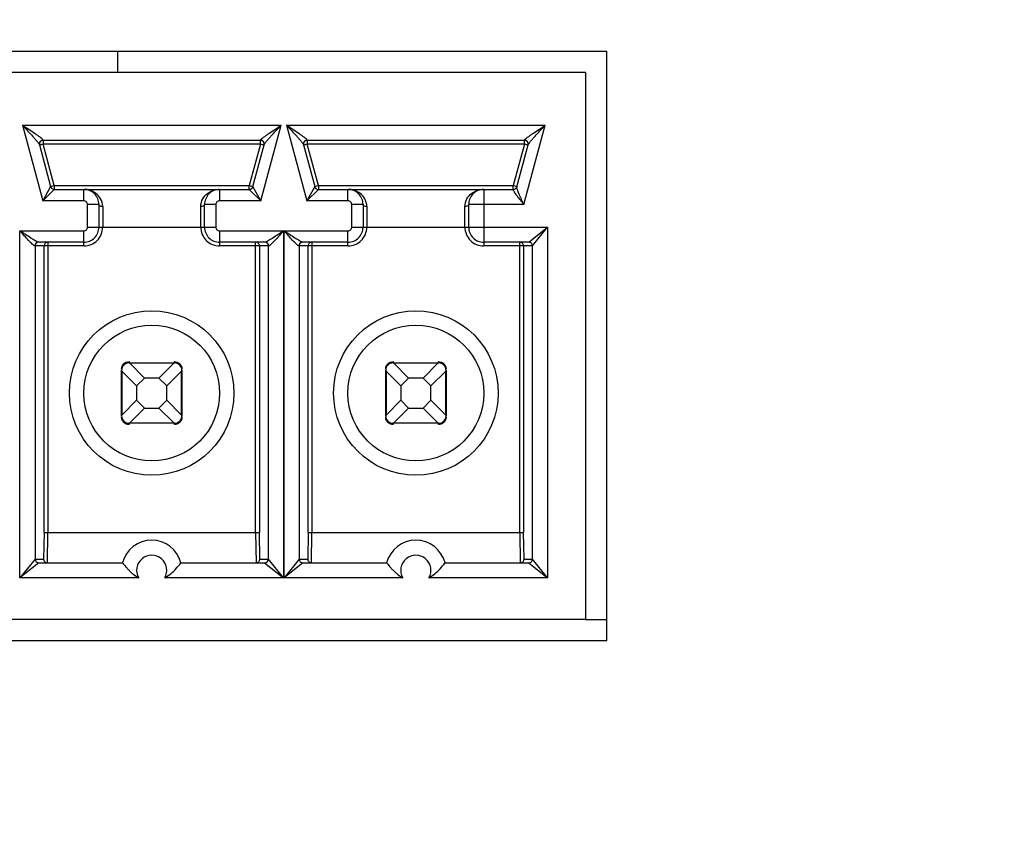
# Model space of a CAD drawing. Header units: inches. Extents: x 0 to 34, y 0 to 22.
# Tile 13 of 124: x 8.457 to 8.842, y 5.235 to 5.553. Entities that reach past the tile are written whole.
import ezdxf

# ---------------------------------------------------------------- set-up
doc = ezdxf.new("R2010")
doc.units = ezdxf.units.IN
doc.header["$LTSCALE"] = 1.87
doc.header["$MEASUREMENT"] = 0
doc.layers.get('0').update_dxf_attribs({"linetype": 'CONTINUOUS'})
for name, color, linetype in [('02___PRT_ALL_AXES', 7, 'CONTINUOUS'), ('DIMENSIONS', 7, 'CONTINUOUS'), ('ECAD_716877_01_1063_C15474', 7, 'CONTINUOUS')]:
    doc.layers.add(name, color=color, linetype=linetype)
doc.styles.get("Standard").update_dxf_attribs({"font": 'txt', "width": 0.8})
doc.dimstyles.new('DIMSTYLE_2', dxfattribs={"dimtxt": 0.125, "dimasz": 0.18, "dimexe": 0.125, "dimexo": 0.0625, "dimgap": 0.09, "dimtad": 0, "dimtih": 1, "dimtoh": 1, "dimdec": 3, "dimlfac": 1.3333333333, "dimzin": 4, "dimdsep": 46, "dimtxsty": 'STANDARD', "dimblk": '_FILLED', "dimblk1": '_FILLED', "dimblk2": '_FILLED', "dimcen": 0.09, "dimadec": 0, "dimazin": 0, "dimtp": 0.001, "dimtm": 0.001, "dimtfac": 1, "dimtdec": 3, "dimtofl": 0, "dimtmove": 0, "dimatfit": 3, "dimldrblk": '_FILLED', "dimfxl": 1, "dimtolj": 1, "dimtzin": 4, "dimarcsym": 0})

# ---------------------------------------------------------------- blocks, each defined once
blk = doc.blocks.new('*D7')
at = {"layer": 'DIMENSIONS', "color": 2, "linetype": 'CONTINUOUS'}
blk.add_line((10.0188810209, 5.2472113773), (10.0188810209, 4.1817363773), dxfattribs=at)
at = {"layer": 'DIMENSIONS', "color": 2, "linetype": 'CONTINUOUS', "insert": (9.9563810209, 4.1192363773), "char_height": 0.125, "width": 1.425, "attachment_point": 3, "rotation": 90, "line_spacing_factor": 0.9}
blk.add_mtext('4.754{\\Ftxt.shx;\\W1.000000;\\H0.125000; }[120.74]', dxfattribs=at)
blk = doc.blocks.new('_FILLED')
at = {"color": 0, "linetype": 'BYBLOCK'}
blk.add_solid([(0, 0), (-1, 0.1736111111), (-1, -0.1736111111)], dxfattribs=at)
blk = doc.blocks.new('*D20')
at = {"layer": 'DIMENSIONS', "color": 2, "linetype": 'CONTINUOUS'}
blk.add_line((8.8549853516, 6.4099613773), (5.68896, 6.4099613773), dxfattribs=at)
at = {"layer": 'DIMENSIONS', "color": 2, "linetype": 'CONTINUOUS', "insert": (5.62646, 6.4724613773), "char_height": 0.125, "width": 1.325, "attachment_point": 3, "line_spacing_factor": 0.9}
blk.add_mtext('1.944{\\Ftxt.shx;\\W1.000000;\\H0.125000; }[49.39]', dxfattribs=at)

msp = doc.modelspace()

# ---------------------------------------------------------------- linework, layer by layer
at = {"color": 7, "linetype": 'CONTINUOUS'}
for p, q in [((8.6865363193, 5.5402861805), (7.1936583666, 5.5402861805)), ((8.6865363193, 5.3097113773), (8.6865363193, 5.5402861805)), ((8.6782863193, 5.5320361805), (7.2831145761, 5.5320361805)), ((8.6782863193, 5.5320361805), (8.6782863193, 5.3179613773)), ((8.4579206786, 5.5113670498), (8.4658326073, 5.4818393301)), ((8.4579206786, 5.5113670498), (8.559085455, 5.5113670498)), ((8.5511731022, 5.4818393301), (8.559085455, 5.5113670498)), ((8.5612671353, 5.5113670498), (8.569179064, 5.4818393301)), ((8.5612671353, 5.5113670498), (8.6624319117, 5.5113670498)), ((8.6541239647, 5.4803629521), (8.6624319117, 5.5113670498)), ((8.464546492, 5.5037520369), (8.4689379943, 5.4873627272)), ((8.4660125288, 5.5039849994), (8.4645864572, 5.5036028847)), ((8.4660125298, 5.5054613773), (8.4659725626, 5.5055806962)), ((8.4660125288, 5.5054613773), (8.4660125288, 5.5039849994)), ((8.5509931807, 5.5054613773), (8.4660125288, 5.5054613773)), ((8.4703640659, 5.4877448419), (8.4660125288, 5.5039849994)), ((8.5509931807, 5.5039849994), (8.4660125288, 5.5039849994)), ((8.5509931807, 5.5039849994), (8.5466416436, 5.4877448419)), ((8.5480677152, 5.4873627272), (8.5524592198, 5.5037520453)), ((8.5509931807, 5.5039849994), (8.5509931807, 5.5054613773)), ((8.5524192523, 5.5036028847), (8.5509931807, 5.5039849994)), ((8.5510331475, 5.5055806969), (8.5509931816, 5.5054613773)), ((8.5678929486, 5.5037520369), (8.572284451, 5.4873627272)), ((8.5693589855, 5.5039849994), (8.5679329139, 5.5036028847)), ((8.5693589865, 5.5054613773), (8.5693190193, 5.5055806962)), ((8.5693589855, 5.5054613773), (8.5693589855, 5.5039849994)), ((8.6543396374, 5.5054613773), (8.5693589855, 5.5054613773)), ((8.5737105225, 5.4877448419), (8.5693589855, 5.5039849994)), ((8.6543396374, 5.5039849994), (8.5693589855, 5.5039849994)), ((8.6543396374, 5.5039849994), (8.6499881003, 5.4877448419)), ((8.6513742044, 5.4872135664), (8.6558056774, 5.5037520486)), ((8.6543396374, 5.5039849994), (8.6543396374, 5.5054613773)), ((8.655765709, 5.5036028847), (8.6543396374, 5.5039849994)), ((8.6543796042, 5.5055806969), (8.6543396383, 5.5054613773)), ((8.4689379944, 5.4873627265), (8.4658326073, 5.4818393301)), ((8.4689379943, 5.4873627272), (8.4703640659, 5.4877448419)), ((8.4703640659, 5.4877448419), (8.4703640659, 5.486268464)), ((8.4703640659, 5.4877448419), (8.5466416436, 5.4877448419)), ((8.5466416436, 5.4877448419), (8.5480677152, 5.4873627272)), ((8.5466416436, 5.486268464), (8.5466416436, 5.4877448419)), ((8.5511731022, 5.4818393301), (8.5480677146, 5.4873627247)), ((8.5722844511, 5.4873627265), (8.569179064, 5.4818393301)), ((8.572284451, 5.4873627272), (8.5737105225, 5.4877448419)), ((8.5737105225, 5.4877448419), (8.5737105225, 5.486268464)), ((8.5737105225, 5.4877448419), (8.6499881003, 5.4877448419)), ((8.6499881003, 5.486268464), (8.6499881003, 5.4877448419)), ((8.6499881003, 5.4877448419), (8.6514141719, 5.4873627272)), ((8.4658326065, 5.4818393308), (8.470364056, 5.4862684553)), ((8.4703640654, 5.486268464), (8.5466416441, 5.486268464)), ((8.4819280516, 5.4818393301), (8.4819280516, 5.486268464)), ((8.5350776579, 5.486268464), (8.5350776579, 5.4818393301)), ((8.5466416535, 5.4862684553), (8.551173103, 5.4818393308)), ((8.5691790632, 5.4818393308), (8.5737105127, 5.4862684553)), ((8.5737105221, 5.486268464), (8.6499881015, 5.486268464)), ((8.5852745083, 5.4818393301), (8.5852745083, 5.486268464)), ((8.6384241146, 5.486268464), (8.6384241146, 5.4641227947)), ((8.6499881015, 5.486268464), (8.6499481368, 5.4861491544)), ((8.4819280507, 5.4818393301), (8.4658326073, 5.4818393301)), ((8.4878335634, 5.4803629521), (8.4834044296, 5.4803629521)), ((8.4834044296, 5.4715046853), (8.4834044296, 5.4803629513)), ((8.4878335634, 5.4803629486), (8.4878335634, 5.4715046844)), ((8.4893099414, 5.4795576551), (8.4893099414, 5.4715046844)), ((8.5276957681, 5.4715046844), (8.5276957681, 5.4795576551)), ((8.5336012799, 5.4803629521), (8.5291721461, 5.4803629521)), ((8.5291721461, 5.4715046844), (8.5291721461, 5.4803629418)), ((8.5336012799, 5.4803629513), (8.5336012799, 5.4715046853)), ((8.5511731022, 5.4818393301), (8.5350776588, 5.4818393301)), ((8.5852745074, 5.4818393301), (8.569179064, 5.4818393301)), ((8.5911800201, 5.4803629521), (8.5867508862, 5.4803629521)), ((8.5867508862, 5.4715046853), (8.5867508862, 5.4803629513)), ((8.5911800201, 5.4803629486), (8.5911800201, 5.4715046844)), ((8.5926563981, 5.4795576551), (8.5926563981, 5.4715046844)), ((8.6310422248, 5.4715046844), (8.6310422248, 5.4795576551)), ((8.6325186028, 5.4715046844), (8.6325186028, 5.4803629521)), ((8.6541239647, 5.4803629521), (8.6325186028, 5.4803629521)), ((8.4834044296, 5.4715046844), (8.5336012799, 5.4715046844)), ((8.5867508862, 5.4715046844), (8.6634153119, 5.4715048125)), ((8.6560224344, 5.4655991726), (8.663415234, 5.4715048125)), ((8.6575104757, 5.4641240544), (8.6634151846, 5.471504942)), ((8.6634153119, 5.4715048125), (8.6634153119, 5.3342013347)), ((8.4569369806, 5.3342014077), (8.4569369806, 5.4700283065)), ((8.4569369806, 5.4700283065), (8.4819280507, 5.4700283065)), ((8.4819280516, 5.4641227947), (8.4819280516, 5.4700283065)), ((8.5350776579, 5.4700283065), (8.5350776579, 5.4641227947)), ((8.5350776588, 5.4700283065), (8.5600686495, 5.4700283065)), ((8.5600686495, 5.4700283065), (8.5600686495, 5.3342013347)), ((8.5602834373, 5.3342014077), (8.5602834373, 5.4700283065)), ((8.5602834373, 5.4700283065), (8.5852745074, 5.4700283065)), ((8.5852745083, 5.4641227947), (8.5852745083, 5.4700283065)), ((8.4819280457, 5.4641227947), (8.4627233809, 5.4641227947)), ((8.4628416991, 5.4641227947), (8.4628416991, 5.3415834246)), ((8.4819280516, 5.4655991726), (8.4641699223, 5.4655991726)), ((8.4663722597, 5.3519172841), (8.4663722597, 5.4641227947)), ((8.4678483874, 5.4655991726), (8.4678483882, 5.3519181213)), ((8.5528357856, 5.4655991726), (8.5350776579, 5.4655991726)), ((8.5542823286, 5.4641227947), (8.5350776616, 5.4641227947)), ((8.5491573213, 5.3519181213), (8.5491573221, 5.4655991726)), ((8.5506334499, 5.4641227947), (8.5506334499, 5.351917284)), ((8.5541640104, 5.3415834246), (8.5541640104, 5.4641227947)), ((8.5852745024, 5.4641227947), (8.5660698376, 5.4641227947)), ((8.5661881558, 5.4641227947), (8.5661881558, 5.3415834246)), ((8.5852745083, 5.4655991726), (8.567516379, 5.4655991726)), ((8.5697187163, 5.3519172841), (8.5697187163, 5.4641227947)), ((8.5711948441, 5.4655991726), (8.5711948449, 5.3519181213)), ((8.6560318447, 5.4655991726), (8.6384241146, 5.4655991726)), ((8.657510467, 5.4641227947), (8.6384241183, 5.4641227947)), ((8.652503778, 5.3519181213), (8.652503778, 5.4655991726)), ((8.6539799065, 5.4641227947), (8.6539799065, 5.351917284)), ((8.657510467, 5.3415834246), (8.657510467, 5.4641227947)), ((8.499526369, 5.4183512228), (8.4996477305, 5.4183430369)), ((8.499644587, 5.4188515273), (8.499644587, 5.4183550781)), ((8.4996445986, 5.4183550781), (8.5173611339, 5.4183550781)), ((8.4996477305, 5.4183430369), (8.4998972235, 5.4182260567)), ((8.5056737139, 5.4124495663), (8.4998972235, 5.4182260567)), ((8.517108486, 5.4182260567), (8.4998972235, 5.4182260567)), ((8.517108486, 5.4182260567), (8.5113319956, 5.4124495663)), ((8.517108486, 5.4182260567), (8.5173575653, 5.4183429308)), ((8.5173575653, 5.4183429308), (8.5174875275, 5.4183497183)), ((8.5173611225, 5.4183550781), (8.5173611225, 5.4188515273)), ((8.6028728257, 5.4183512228), (8.6029941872, 5.4183430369)), ((8.6029910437, 5.4188515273), (8.6029910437, 5.4183550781)), ((8.6029910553, 5.4183550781), (8.6207075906, 5.4183550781)), ((8.6029941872, 5.4183430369), (8.6032436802, 5.4182260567)), ((8.6090201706, 5.4124495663), (8.6032436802, 5.4182260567)), ((8.6204549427, 5.4182260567), (8.6032436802, 5.4182260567)), ((8.6204549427, 5.4182260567), (8.6146784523, 5.4124495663)), ((8.6204549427, 5.4182260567), (8.620704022, 5.4183429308)), ((8.620704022, 5.4183429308), (8.6208339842, 5.4183497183)), ((8.6207075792, 5.4183550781), (8.6207075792, 5.4188515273)), ((8.4966918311, 5.3976857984), (8.4966918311, 5.4154023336)), ((8.4967039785, 5.415398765), (8.4966971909, 5.4155287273)), ((8.4968208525, 5.4151496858), (8.4967039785, 5.415398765)), ((8.4968208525, 5.4151496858), (8.5025973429, 5.4093731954)), ((8.4968208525, 5.4151496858), (8.4968208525, 5.3979384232)), ((8.5144083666, 5.4093731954), (8.520184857, 5.4151496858)), ((8.5203018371, 5.4153991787), (8.520184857, 5.4151496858)), ((8.520184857, 5.3979384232), (8.520184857, 5.4151496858)), ((8.5203100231, 5.4155205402), (8.5203018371, 5.4153991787)), ((8.5203138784, 5.4154023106), (8.5203138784, 5.3976857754)), ((8.6000382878, 5.3976857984), (8.6000382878, 5.4154023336)), ((8.6000504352, 5.415398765), (8.6000436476, 5.4155287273)), ((8.6001673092, 5.4151496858), (8.6000504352, 5.415398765)), ((8.6001673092, 5.4151496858), (8.6059437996, 5.4093731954)), ((8.6001673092, 5.4151496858), (8.6001673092, 5.3979384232)), ((8.6177548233, 5.4093731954), (8.6235313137, 5.4151496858)), ((8.6236482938, 5.4153991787), (8.6235313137, 5.4151496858)), ((8.6235313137, 5.3979384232), (8.6235313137, 5.4151496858)), ((8.6236564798, 5.4155205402), (8.6236482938, 5.4153991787)), ((8.6236603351, 5.4154023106), (8.6236603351, 5.3976857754)), ((8.5025973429, 5.4093731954), (8.5056737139, 5.4124495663)), ((8.5025973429, 5.4093731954), (8.5025973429, 5.4037149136)), ((8.5113319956, 5.4124495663), (8.5056737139, 5.4124495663)), ((8.5113319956, 5.4124495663), (8.5144083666, 5.4093731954)), ((8.5144083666, 5.4037149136), (8.5144083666, 5.4093731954)), ((8.6059437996, 5.4093731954), (8.6090201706, 5.4124495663)), ((8.6059437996, 5.4093731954), (8.6059437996, 5.4037149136)), ((8.6146784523, 5.4124495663), (8.6090201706, 5.4124495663)), ((8.6146784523, 5.4124495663), (8.6177548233, 5.4093731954)), ((8.6177548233, 5.4037149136), (8.6177548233, 5.4093731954)), ((8.5025973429, 5.4037149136), (8.4968208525, 5.3979384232)), ((8.5056737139, 5.4006385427), (8.5025973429, 5.4037149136)), ((8.5144083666, 5.4037149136), (8.5113319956, 5.4006385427)), ((8.520184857, 5.3979384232), (8.5144083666, 5.4037149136)), ((8.6059437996, 5.4037149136), (8.6001673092, 5.3979384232)), ((8.6090201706, 5.4006385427), (8.6059437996, 5.4037149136)), ((8.6177548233, 5.4037149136), (8.6146784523, 5.4006385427)), ((8.6235313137, 5.3979384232), (8.6177548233, 5.4037149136)), ((8.4967038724, 5.3976889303), (8.4968208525, 5.3979384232)), ((8.4998972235, 5.3948620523), (8.5056737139, 5.4006385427)), ((8.5056737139, 5.4006385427), (8.5113319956, 5.4006385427)), ((8.5113319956, 5.4006385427), (8.517108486, 5.3948620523)), ((8.520184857, 5.3979384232), (8.520301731, 5.397689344)), ((8.6000503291, 5.3976889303), (8.6001673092, 5.3979384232)), ((8.6032436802, 5.3948620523), (8.6090201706, 5.4006385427)), ((8.6090201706, 5.4006385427), (8.6146784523, 5.4006385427)), ((8.6146784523, 5.4006385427), (8.6204549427, 5.3948620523)), ((8.6235313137, 5.3979384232), (8.6236481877, 5.397689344)), ((8.4966956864, 5.3975675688), (8.4967038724, 5.3976889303)), ((8.4996481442, 5.3947451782), (8.499518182, 5.3947383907)), ((8.5173611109, 5.3947330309), (8.4996445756, 5.3947330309)), ((8.499644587, 5.3947330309), (8.499644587, 5.3942365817)), ((8.4998972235, 5.3948620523), (8.4996481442, 5.3947451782)), ((8.4998972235, 5.3948620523), (8.517108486, 5.3948620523)), ((8.517357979, 5.3947450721), (8.517108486, 5.3948620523)), ((8.5174793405, 5.3947368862), (8.517357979, 5.3947450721)), ((8.5173611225, 5.3942365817), (8.5173611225, 5.3947330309)), ((8.520301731, 5.397689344), (8.5203085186, 5.3975593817)), ((8.6000421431, 5.3975675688), (8.6000503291, 5.3976889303)), ((8.6029946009, 5.3947451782), (8.6028646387, 5.3947383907)), ((8.6207075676, 5.3947330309), (8.6029910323, 5.3947330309)), ((8.6029910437, 5.3947330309), (8.6029910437, 5.3942365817)), ((8.6032436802, 5.3948620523), (8.6029946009, 5.3947451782)), ((8.6032436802, 5.3948620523), (8.6204549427, 5.3948620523)), ((8.6207044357, 5.3947450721), (8.6204549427, 5.3948620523)), ((8.6208257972, 5.3947368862), (8.6207044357, 5.3947450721)), ((8.6207075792, 5.3942365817), (8.6207075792, 5.3947330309)), ((8.6236481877, 5.397689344), (8.6236549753, 5.3975593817)), ((8.4663722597, 5.3519172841), (8.4661822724, 5.3415834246)), ((8.4663722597, 5.3519180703), (8.5506334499, 5.3519180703)), ((8.4676584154, 5.3401070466), (8.46784839, 5.3519181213)), ((8.5491573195, 5.3519181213), (8.5493472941, 5.3401070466)), ((8.5508234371, 5.3415834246), (8.5506334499, 5.351917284)), ((8.5697187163, 5.3519172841), (8.5695287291, 5.3415834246)), ((8.5697187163, 5.3519180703), (8.6539799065, 5.3519180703)), ((8.5710048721, 5.3401070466), (8.5711948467, 5.3519181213)), ((8.6525037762, 5.3519181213), (8.6526937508, 5.3401070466)), ((8.6541698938, 5.3415834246), (8.6539799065, 5.351917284)), ((8.4643297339, 5.3401070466), (8.4569367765, 5.3342015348)), ((8.462841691, 5.3415821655), (8.4569371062, 5.3342014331)), ((8.4628416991, 5.3415834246), (8.4661822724, 5.3415834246)), ((8.4643203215, 5.3401070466), (8.4970668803, 5.3401070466)), ((8.5199388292, 5.3401070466), (8.552685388, 5.3401070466)), ((8.5508234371, 5.3415834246), (8.5541640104, 5.3415834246)), ((8.5526759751, 5.3401070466), (8.5600687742, 5.3342015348)), ((8.5600686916, 5.3342013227), (8.5541640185, 5.3415821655)), ((8.5676761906, 5.3401070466), (8.5602832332, 5.3342015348)), ((8.5661881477, 5.3415821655), (8.5602835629, 5.3342014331)), ((8.5661881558, 5.3415834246), (8.5695287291, 5.3415834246)), ((8.5676667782, 5.3401070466), (8.600413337, 5.3401070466)), ((8.6232852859, 5.3401070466), (8.6560318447, 5.3401070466)), ((8.6541698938, 5.3415834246), (8.657510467, 5.3415834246)), ((8.6560224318, 5.3401070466), (8.6634152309, 5.3342015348)), ((8.6634153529, 5.3342010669), (8.6575104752, 5.3415821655)), ((8.5033885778, 5.3342014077), (8.4569369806, 5.3342014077)), ((8.5600686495, 5.3342013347), (8.5136171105, 5.3342013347)), ((8.6067350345, 5.3342014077), (8.5602834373, 5.3342014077)), ((8.6634153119, 5.3342013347), (8.6169635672, 5.3342013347)), ((8.6782863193, 5.3179613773), (7.2019083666, 5.3179613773)), ((7.1936583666, 5.3097113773), (8.6865363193, 5.3097113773))]:
    msp.add_line(p, q, dxfattribs=at)
for centre, radius in [((8.5085028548, 5.4065440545), 0.0321850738), ((8.6118493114, 5.4065440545), 0.0321850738), ((8.5085028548, 5.4065440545), 0.0265748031), ((8.6118493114, 5.4065440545), 0.0265748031)]:
    msp.add_circle(centre, radius, dxfattribs=at)
for centre, radius, start, end in [((8.4660125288, 5.5039849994), 0.001476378, 89.9999999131, 195), ((8.5509931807, 5.5039849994), 0.001476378, 344.9999999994, 90), ((8.5693589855, 5.5039849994), 0.001476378, 89.9999999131, 195), ((8.6543396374, 5.5039849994), 0.001476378, 344.9999999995, 90), ((8.4703640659, 5.4877448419), 0.001476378, 195.0000002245, 270), ((8.5466416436, 5.4877448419), 0.001476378, 270, 344.9999997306), ((8.5737105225, 5.4877448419), 0.001476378, 195.0000002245, 270), ((8.6499881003, 5.4877448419), 0.001476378, 270, 345.0000000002), ((8.4819280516, 5.4803629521), 0.0059055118, 359.9999659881, 90.0000000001), ((8.5350776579, 5.4803629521), 0.0059055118, 89.9984972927, 179.9999999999), ((8.5852745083, 5.4803629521), 0.0059055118, 359.9999659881, 90.0000000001), ((8.6384241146, 5.4803629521), 0.0059055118, 89.9984972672, 180), ((8.4819280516, 5.4803629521), 0.0014763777, 359.9999660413, 90.0000339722), ((8.5350776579, 5.4803629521), 0.0014763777, 89.9999660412, 180.0000339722), ((8.5852745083, 5.4803629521), 0.0014763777, 359.9999660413, 90.0000339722), ((8.4819280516, 5.4715046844), 0.0073818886, 269.9999542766, 360), ((8.4819280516, 5.4715046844), 0.0014763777, 269.9999660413, 3.39722e-05), ((8.4819280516, 5.4715046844), 0.0059055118, 269.9999999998, 360), ((8.5350776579, 5.4715046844), 0.007381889, 180, 270.0000286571), ((8.5350776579, 5.4715046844), 0.0059055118, 180, 270.0000000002), ((8.5350776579, 5.4715046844), 0.0014763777, 179.9999660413, 270.0000339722), ((8.5852745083, 5.4715046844), 0.0073818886, 269.9999542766, 360), ((8.5852745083, 5.4715046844), 0.0014763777, 269.9999660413, 3.39722e-05), ((8.5852745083, 5.4715046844), 0.0059055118, 269.9999999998, 360), ((8.6384241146, 5.4715046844), 0.007381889, 180, 270.0000286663), ((8.6384241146, 5.4715046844), 0.0059055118, 180, 270.0000000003), ((8.4643174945, 5.464123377), 0.0014757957, 89.9870702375, 180.0226083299), ((8.4678485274, 5.4641229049), 0.0014762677, 90.0054009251, 180.0042776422), ((8.5491579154, 5.4641236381), 0.0014755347, 359.9672506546, 90.0230707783), ((8.552688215, 5.464123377), 0.0014757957, 359.9773916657, 90.0129297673), ((8.5676639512, 5.464123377), 0.0014757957, 89.9870702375, 180.0226083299), ((8.5711945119, 5.464123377), 0.0014757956, 89.9870695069, 180.0226090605), ((8.6525041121, 5.4641233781), 0.0014757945, 359.9773472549, 90.0129741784), ((8.656033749, 5.4641234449), 0.0014767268, 0.0715166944, 89.9964657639), ((8.499644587, 5.4154023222), 0.0029527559, 90, 179.9997786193), ((8.5173611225, 5.4154023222), 0.0029527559, 0, 89.9997786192), ((8.6029910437, 5.4154023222), 0.0029527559, 90, 179.9997786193), ((8.6207075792, 5.4154023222), 0.0029527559, 0, 89.9997786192), ((8.499644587, 5.3976857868), 0.0029527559, 180, 269.9997786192), ((8.5173611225, 5.3976857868), 0.0029527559, 270, 359.9997786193), ((8.6029910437, 5.3976857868), 0.0029527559, 180, 269.9997786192), ((8.6207075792, 5.3976857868), 0.0029527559, 270, 359.9997786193), ((8.5085028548, 5.3371542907), 0.0118110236, 14.4775121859, 165.5224878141), ((8.6118493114, 5.3371542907), 0.0118110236, 14.4775121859, 165.5224878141), ((8.4643184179, 5.3415827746), 0.0014767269, 180.0715289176, 269.9964389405), ((8.4676580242, 5.3415827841), 0.0014757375, 179.975131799, 270.0151896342), ((8.5085028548, 5.3371542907), 0.0059053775, 329.9979909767, 210.0012922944), ((8.5493476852, 5.3415827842), 0.0014757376, 269.9848155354, 0.0248630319), ((8.5526872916, 5.3415827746), 0.0014767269, 270.0035614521, 359.9284706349), ((8.5676648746, 5.3415827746), 0.0014767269, 180.0715289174, 269.9964389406), ((8.5710044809, 5.3415827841), 0.0014757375, 179.9751317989, 270.0151896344), ((8.6118493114, 5.3371542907), 0.0059053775, 329.9979909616, 210.0012922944), ((8.6526941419, 5.3415827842), 0.0014757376, 269.984815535, 0.0248630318), ((8.6560337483, 5.3415827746), 0.0014767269, 270.0035613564, 359.9284706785)]:
    msp.add_arc(centre, radius, start, end, dxfattribs=at)
for points, knots in [([(8.4659725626, 5.5055806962), (8.4659098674, 5.5057679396), (8.4654463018, 5.5061157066), (8.4647397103, 5.5067061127), (8.4637538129, 5.5074012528), (8.4622819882, 5.5084321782), (8.4603213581, 5.5097573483), (8.4587291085, 5.5108253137), (8.4579207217, 5.5113668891)], [0, 0, 0, 0, 0.0596382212, 0.1621485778, 0.2859691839, 0.420752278, 0.7061191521, 1, 1, 1, 1]), ([(8.4579207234, 5.5113668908), (8.4585920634, 5.5106406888), (8.4599138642, 5.5092104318), (8.4615356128, 5.5074398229), (8.4627488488, 5.5060793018), (8.4635493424, 5.5051635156), (8.4641387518, 5.5044090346), (8.4644921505, 5.5039548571), (8.4645464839, 5.5037520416)], [0, 0, 0, 0, 0.2935276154, 0.5781077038, 0.7123210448, 0.8351096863, 0.9376815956, 1, 1, 1, 1]), ([(8.5510331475, 5.5055806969), (8.5510958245, 5.5057679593), (8.5515594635, 5.5061157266), (8.552266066, 5.5067061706), (8.553252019, 5.5074013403), (8.5547239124, 5.5084322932), (8.5566845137, 5.509757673), (8.5582770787, 5.5108252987), (8.559085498, 5.5113668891)], [0, 0, 0, 0, 0.0596393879, 0.1621508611, 0.2859718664, 0.4207549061, 0.7061209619, 1, 1, 1, 1]), ([(8.5524592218, 5.5037520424), (8.5525135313, 5.5039548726), (8.5528669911, 5.5044090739), (8.5534564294, 5.5051635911), (8.5542569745, 5.5060794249), (8.5554702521, 5.5074399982), (8.557092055, 5.5092106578), (8.5584138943, 5.5106409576), (8.5590852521, 5.5113671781)], [0, 0, 0, 0, 0.0623183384, 0.164895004, 0.2876850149, 0.4218976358, 0.7064762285, 1, 1, 1, 1]), ([(8.5693190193, 5.5055806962), (8.569256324, 5.5057679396), (8.5687927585, 5.5061157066), (8.568086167, 5.5067061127), (8.5671002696, 5.5074012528), (8.5656284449, 5.5084321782), (8.5636678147, 5.5097573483), (8.5620755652, 5.5108253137), (8.5612671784, 5.5113668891)], [0, 0, 0, 0, 0.0596382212, 0.1621485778, 0.2859691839, 0.420752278, 0.7061191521, 1, 1, 1, 1]), ([(8.5612671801, 5.5113668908), (8.5619385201, 5.5106406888), (8.5632603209, 5.5092104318), (8.5648820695, 5.5074398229), (8.5660953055, 5.5060793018), (8.5668957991, 5.5051635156), (8.5674852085, 5.5044090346), (8.5678386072, 5.5039548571), (8.5678929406, 5.5037520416)], [0, 0, 0, 0, 0.2935276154, 0.5781077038, 0.7123210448, 0.8351096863, 0.9376815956, 1, 1, 1, 1]), ([(8.6543796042, 5.5055806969), (8.6544422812, 5.5057679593), (8.6549059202, 5.5061157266), (8.6556125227, 5.5067061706), (8.6565984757, 5.5074013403), (8.6580703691, 5.5084322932), (8.6600309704, 5.509757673), (8.6616235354, 5.5108252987), (8.6624319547, 5.5113668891)], [0, 0, 0, 0, 0.0596393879, 0.1621508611, 0.2859718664, 0.4207549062, 0.7061209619, 1, 1, 1, 1]), ([(8.65580568, 5.5037520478), (8.6558599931, 5.5039548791), (8.6562134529, 5.5044090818), (8.6568028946, 5.5051636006), (8.6576034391, 5.506079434), (8.6588167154, 5.5074400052), (8.6604385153, 5.5092106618), (8.6617603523, 5.510640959), (8.6624317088, 5.5113671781)], [0, 0, 0, 0, 0.06231898, 0.1648958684, 0.287685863, 0.4218983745, 0.7064766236, 1, 1, 1, 1]), ([(8.4659725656, 5.5055806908), (8.465538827, 5.5055760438), (8.4646324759, 5.5051524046), (8.4644360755, 5.5041640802), (8.464546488, 5.5037520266)], [0, 0, 0, 0, 0.5041689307, 1, 1, 1, 1]), ([(8.5524592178, 5.5037520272), (8.552569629, 5.5041640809), (8.5523732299, 5.5051524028), (8.5514668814, 5.5055760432), (8.5510331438, 5.5055806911)], [0, 0, 0, 0, 0.4958315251, 1, 1, 1, 1]), ([(8.5693190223, 5.5055806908), (8.5688852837, 5.5055760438), (8.5679789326, 5.5051524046), (8.5677825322, 5.5041640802), (8.5678929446, 5.5037520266)], [0, 0, 0, 0, 0.5041689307, 1, 1, 1, 1]), ([(8.6558056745, 5.5037520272), (8.6559160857, 5.5041640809), (8.6557196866, 5.5051524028), (8.6548133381, 5.5055760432), (8.6543796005, 5.5055806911)], [0, 0, 0, 0, 0.4958315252, 1, 1, 1, 1]), ([(8.6513742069, 5.4872135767), (8.6512935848, 5.4869126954), (8.6509122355, 5.4863473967), (8.6502636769, 5.4861457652), (8.6499481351, 5.4861491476)], [0, 0, 0, 0, 0.4967591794, 1, 1, 1, 1]), ([(8.6541239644, 5.480362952), (8.653791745, 5.4810710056), (8.6531466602, 5.4824397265), (8.6522770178, 5.4843659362), (8.6516673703, 5.4858049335), (8.6513961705, 5.4867149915), (8.6513385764, 5.4870806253), (8.6513742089, 5.4872135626)], [0, 0, 0, 0, 0.3164139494, 0.6117009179, 0.8567128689, 0.9443203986, 1, 1, 1, 1]), ([(8.4893099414, 5.4795576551), (8.4893099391, 5.4806145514), (8.4887588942, 5.4826299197), (8.48628289, 5.4854099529), (8.4835915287, 5.486268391), (8.4819280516, 5.486268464)], [0, 0, 0, 0, 0.2900434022, 0.5434929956, 1, 1, 1, 1]), ([(8.5276957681, 5.4795576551), (8.5276957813, 5.4806145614), (8.5282468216, 5.4826299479), (8.5307229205, 5.4854100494), (8.5334144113, 5.4862684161), (8.5350779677, 5.486268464)], [0, 0, 0, 0, 0.2900383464, 0.5434835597, 1, 1, 1, 1]), ([(8.5926563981, 5.4795576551), (8.5926563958, 5.4806145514), (8.5921053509, 5.4826299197), (8.5896293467, 5.4854099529), (8.5869379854, 5.486268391), (8.5852745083, 5.486268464)], [0, 0, 0, 0, 0.2900434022, 0.5434929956, 1, 1, 1, 1]), ([(8.6310422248, 5.4795576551), (8.631042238, 5.4806145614), (8.6315932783, 5.4826299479), (8.6340693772, 5.4854100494), (8.636760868, 5.4862684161), (8.6384244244, 5.486268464)], [0, 0, 0, 0, 0.2900383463, 0.5434835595, 1, 1, 1, 1]), ([(8.6499481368, 5.4861491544), (8.6499113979, 5.486039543), (8.6500326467, 5.4857080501), (8.6503166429, 5.4852155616), (8.6507727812, 5.4845581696), (8.6515579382, 5.4835161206), (8.6526907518, 5.482105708), (8.6536354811, 5.4809566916), (8.6541239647, 5.4803629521)], [0, 0, 0, 0, 0.0482726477, 0.1325807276, 0.2456563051, 0.3785688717, 0.6789501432, 1, 1, 1, 1]), ([(8.4893099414, 5.4795576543), (8.489126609, 5.479557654), (8.4885842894, 5.4796028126), (8.4878335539, 5.4799658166), (8.4878335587, 5.4803629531)], [0, 0, 0, 0, 0.3158349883, 1, 1, 1, 1]), ([(8.5291721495, 5.4803629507), (8.5291721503, 5.480256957), (8.5289047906, 5.4796797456), (8.528181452, 5.4795576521), (8.5276957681, 5.4795576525)], [0, 0, 0, 0, 0.1791410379, 1, 1, 1, 1]), ([(8.5926563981, 5.4795576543), (8.5924730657, 5.479557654), (8.5919307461, 5.4796028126), (8.5911800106, 5.4799658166), (8.5911800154, 5.4803629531)], [0, 0, 0, 0, 0.3158349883, 1, 1, 1, 1]), ([(8.6325186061, 5.4803629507), (8.632518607, 5.480256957), (8.6322512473, 5.4796797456), (8.6315279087, 5.4795576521), (8.6310422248, 5.4795576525)], [0, 0, 0, 0, 0.1791410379, 1, 1, 1, 1]), ([(8.4627233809, 5.4641227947), (8.4625797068, 5.4641227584), (8.462235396, 5.4643994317), (8.461702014, 5.4648572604), (8.4610228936, 5.4655494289), (8.4599835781, 5.4666445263), (8.458613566, 5.4681549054), (8.4575043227, 5.4693941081), (8.4569369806, 5.4700285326)], [0, 0, 0, 0, 0.0519471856, 0.144705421, 0.2637252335, 0.3983899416, 0.6922738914, 1, 1, 1, 1]), ([(8.4641699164, 5.4655991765), (8.4640069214, 5.465599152), (8.4635990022, 5.4657832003), (8.4629301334, 5.4661306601), (8.462087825, 5.4666408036), (8.4607896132, 5.4674624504), (8.4590605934, 5.4686027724), (8.4576569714, 5.4695454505), (8.4569371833, 5.4700283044)], [0, 0, 0, 0, 0.0575095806, 0.1514701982, 0.2696264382, 0.4033267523, 0.6941869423, 1, 1, 1, 1]), ([(8.5600685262, 5.4700283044), (8.5593487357, 5.4695454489), (8.5579451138, 5.4686027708), (8.5562160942, 5.467462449), (8.5549178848, 5.4666408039), (8.5540755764, 5.4661306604), (8.5534067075, 5.4657832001), (8.5529987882, 5.465599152), (8.5528357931, 5.4655991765)], [0, 0, 0, 0, 0.3058140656, 0.5966732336, 0.7303734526, 0.8485297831, 0.9424904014, 1, 1, 1, 1]), ([(8.5600686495, 5.4700284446), (8.5595013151, 5.4693940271), (8.5583920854, 5.4681548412), (8.5570220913, 5.4666444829), (8.5559827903, 5.4655494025), (8.5553036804, 5.4648572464), (8.5547703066, 5.4643994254), (8.5544260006, 5.4641227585), (8.5542823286, 5.4641227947)], [0, 0, 0, 0, 0.3077267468, 0.6016108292, 0.7362753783, 0.855294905, 0.948052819, 1, 1, 1, 1]), ([(8.5660698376, 5.4641227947), (8.5659261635, 5.4641227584), (8.5655818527, 5.4643994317), (8.5650484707, 5.4648572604), (8.5643693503, 5.4655494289), (8.5633300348, 5.4666445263), (8.5619600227, 5.4681549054), (8.5608507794, 5.4693941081), (8.5602834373, 5.4700285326)], [0, 0, 0, 0, 0.0519471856, 0.144705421, 0.2637252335, 0.3983899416, 0.6922738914, 1, 1, 1, 1]), ([(8.5675163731, 5.4655991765), (8.5673533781, 5.465599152), (8.5669454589, 5.4657832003), (8.5662765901, 5.4661306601), (8.5654342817, 5.4666408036), (8.5641360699, 5.4674624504), (8.5624070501, 5.4686027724), (8.5610034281, 5.4695454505), (8.56028364, 5.4700283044)], [0, 0, 0, 0, 0.0575095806, 0.1514701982, 0.2696264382, 0.4033267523, 0.6941869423, 1, 1, 1, 1]), ([(8.4641699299, 5.4655991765), (8.4637997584, 5.4655991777), (8.4630247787, 5.4652768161), (8.4627233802, 5.4644983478), (8.4627233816, 5.4641227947)], [0, 0, 0, 0, 0.4963916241, 1, 1, 1, 1]), ([(8.554282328, 5.4641227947), (8.5542823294, 5.4644983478), (8.5539809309, 5.4652768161), (8.5532059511, 5.4655991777), (8.5528357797, 5.4655991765)], [0, 0, 0, 0, 0.5036083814, 1, 1, 1, 1]), ([(8.5675163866, 5.4655991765), (8.5671462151, 5.4655991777), (8.5663712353, 5.4652768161), (8.5660698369, 5.4644983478), (8.5660698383, 5.4641227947)], [0, 0, 0, 0, 0.4963916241, 1, 1, 1, 1]), ([(8.4966918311, 5.4159980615), (8.4966918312, 5.416369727), (8.4968473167, 5.4171250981), (8.4975085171, 5.4180732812), (8.4984893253, 5.4187048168), (8.4992609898, 5.4188515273), (8.499644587, 5.4188515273)], [0, 0, 0, 0, 0.2460684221, 0.4944159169, 0.7460319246, 1, 1, 1, 1]), ([(8.5173611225, 5.4188515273), (8.5177447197, 5.4188515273), (8.5185163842, 5.4187048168), (8.5194971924, 5.4180732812), (8.5201583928, 5.4171250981), (8.5203138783, 5.416369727), (8.5203138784, 5.4159980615)], [0, 0, 0, 0, 0.2539680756, 0.5055840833, 0.7539315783, 1, 1, 1, 1]), ([(8.5174875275, 5.4183497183), (8.5174917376, 5.4183500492), (8.5175003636, 5.4183505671), (8.5175090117, 5.4183505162), (8.5175134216, 5.4183503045)], [0, 0, 0, 0, 0.4888888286, 1, 1, 1, 1]), ([(8.6000382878, 5.4159980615), (8.6000382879, 5.416369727), (8.6001937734, 5.4171250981), (8.6008549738, 5.4180732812), (8.6018357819, 5.4187048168), (8.6026074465, 5.4188515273), (8.6029910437, 5.4188515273)], [0, 0, 0, 0, 0.2460684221, 0.4944159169, 0.7460319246, 1, 1, 1, 1]), ([(8.6207075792, 5.4188515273), (8.6210911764, 5.4188515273), (8.6218628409, 5.4187048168), (8.6228436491, 5.4180732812), (8.6235048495, 5.4171250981), (8.623660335, 5.416369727), (8.6236603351, 5.4159980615)], [0, 0, 0, 0, 0.2539680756, 0.5055840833, 0.7539315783, 1, 1, 1, 1]), ([(8.6208339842, 5.4183497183), (8.6208381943, 5.4183500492), (8.6208468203, 5.4183505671), (8.6208554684, 5.4183505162), (8.6208598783, 5.4183503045)], [0, 0, 0, 0, 0.4888888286, 1, 1, 1, 1]), ([(8.4966971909, 5.4155287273), (8.49669686, 5.4155329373), (8.4966963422, 5.4155415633), (8.4966963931, 5.4155502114), (8.4966966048, 5.4155546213)], [0, 0, 0, 0, 0.4888888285, 1, 1, 1, 1]), ([(8.6000436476, 5.4155287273), (8.6000433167, 5.4155329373), (8.6000427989, 5.4155415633), (8.6000428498, 5.4155502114), (8.6000430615, 5.4155546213)], [0, 0, 0, 0, 0.4888888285, 1, 1, 1, 1]), ([(8.499644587, 5.3942365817), (8.4992609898, 5.3942365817), (8.4984893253, 5.3943832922), (8.4975085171, 5.3950148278), (8.4968473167, 5.3959630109), (8.4966918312, 5.396718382), (8.4966918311, 5.3970900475)], [0, 0, 0, 0, 0.2539680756, 0.5055840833, 0.7539315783, 1, 1, 1, 1]), ([(8.499518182, 5.3947383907), (8.4995139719, 5.3947380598), (8.4995053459, 5.3947375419), (8.4994966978, 5.3947375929), (8.4994922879, 5.3947378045)], [0, 0, 0, 0, 0.4888888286, 1, 1, 1, 1]), ([(8.5203138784, 5.3970900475), (8.5203138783, 5.396718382), (8.5201583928, 5.3959630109), (8.5194971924, 5.3950148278), (8.5185163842, 5.3943832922), (8.5177447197, 5.3942365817), (8.5173611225, 5.3942365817)], [0, 0, 0, 0, 0.2460684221, 0.4944159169, 0.7460319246, 1, 1, 1, 1]), ([(8.5203085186, 5.3975593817), (8.5203088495, 5.3975551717), (8.5203093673, 5.3975465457), (8.5203093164, 5.3975378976), (8.5203091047, 5.3975334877)], [0, 0, 0, 0, 0.4888888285, 1, 1, 1, 1]), ([(8.6029910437, 5.3942365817), (8.6026074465, 5.3942365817), (8.6018357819, 5.3943832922), (8.6008549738, 5.3950148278), (8.6001937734, 5.3959630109), (8.6000382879, 5.396718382), (8.6000382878, 5.3970900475)], [0, 0, 0, 0, 0.2539680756, 0.5055840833, 0.7539315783, 1, 1, 1, 1]), ([(8.6028646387, 5.3947383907), (8.6028604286, 5.3947380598), (8.6028518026, 5.3947375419), (8.6028431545, 5.3947375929), (8.6028387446, 5.3947378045)], [0, 0, 0, 0, 0.4888888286, 1, 1, 1, 1]), ([(8.6236603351, 5.3970900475), (8.623660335, 5.396718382), (8.6235048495, 5.3959630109), (8.6228436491, 5.3950148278), (8.6218628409, 5.3943832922), (8.6210911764, 5.3942365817), (8.6207075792, 5.3942365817)], [0, 0, 0, 0, 0.2460684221, 0.4944159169, 0.7460319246, 1, 1, 1, 1]), ([(8.6236549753, 5.3975593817), (8.6236553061, 5.3975551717), (8.623655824, 5.3975465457), (8.6236557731, 5.3975378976), (8.6236555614, 5.3975334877)], [0, 0, 0, 0, 0.4888888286, 1, 1, 1, 1]), ([(8.4970668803, 5.3401070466), (8.4970860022, 5.3401070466), (8.4971144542, 5.3400108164), (8.4972342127, 5.3399136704), (8.4973929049, 5.3396822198), (8.4977351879, 5.3392737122), (8.498273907, 5.3386181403), (8.4990546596, 5.3377509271), (8.4999764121, 5.3368099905), (8.5013742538, 5.3355413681), (8.5025481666, 5.3346867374), (8.5033885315, 5.3342015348)], [0, 0, 0, 0, 0.0065940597, 0.026074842, 0.0576180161, 0.100015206, 0.2115405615, 0.3490609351, 0.5027436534, 0.66537127, 1, 1, 1, 1]), ([(8.513617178, 5.3342015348), (8.51524727, 5.3351427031), (8.5174581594, 5.3370818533), (8.5193223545, 5.3393187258), (8.5199388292, 5.3401070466)], [0, 0, 0, 0, 0.6503701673, 1, 1, 1, 1]), ([(8.600413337, 5.3401070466), (8.6004324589, 5.3401070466), (8.6004609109, 5.3400108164), (8.6005806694, 5.3399136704), (8.6007393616, 5.3396822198), (8.6010816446, 5.3392737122), (8.6016203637, 5.3386181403), (8.6024011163, 5.3377509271), (8.6033228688, 5.3368099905), (8.6047207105, 5.3355413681), (8.6058946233, 5.3346867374), (8.6067349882, 5.3342015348)], [0, 0, 0, 0, 0.0065940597, 0.026074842, 0.0576180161, 0.100015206, 0.2115405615, 0.3490609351, 0.5027436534, 0.66537127, 1, 1, 1, 1]), ([(8.6169636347, 5.3342015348), (8.6185937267, 5.3351427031), (8.6208046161, 5.3370818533), (8.6226688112, 5.3393187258), (8.6232852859, 5.3401070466)], [0, 0, 0, 0, 0.6503701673, 1, 1, 1, 1])]:
    msp.add_open_spline(points, degree=3, knots=knots, dxfattribs=at)
at = {"layer": '02___PRT_ALL_AXES', "color": 7, "linetype": 'CONTINUOUS'}
msp.add_line((8.6782863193, 5.3179613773), (8.6865363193, 5.3179613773), dxfattribs=at)
at = {"layer": 'ECAD_716877_01_1063_C15474', "color": 7, "linetype": 'CONTINUOUS'}
msp.add_line((8.4952353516, 5.5320361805), (8.4952353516, 5.5402861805), dxfattribs=at)

# ---------------------------------------------------------------- dimensions: what is measured, and where the dimension line sits
at = {"layer": 'DIMENSIONS', "color": 2, "linetype": 'CONTINUOUS'}
for feature_location, offset, dtype, origin, picture, middle in [((8.8549853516, 6.4099613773), (-3.1660253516, 0), 0, (8.9174853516, 4.9517363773), '*D20', (4.96396, 6.4099613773)), ((10.0188810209, 5.2472113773), (0, -1.0654750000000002), 1, (6.4537353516, 5.3097113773), '*D7', (10.0188810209, 3.4067363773))]:
    dim = msp.add_ordinate_dim(feature_location=feature_location, offset=offset, dtype=dtype, origin=origin, dimstyle='DIMSTYLE_2', override={"dimtad": 1, "dimtih": 0, "dimtoh": 0}, dxfattribs=at)
    dim.commit()
    dim.dimension.update_dxf_attribs({"geometry": picture, "text_midpoint": middle})

doc.saveas('drawing.dxf')
